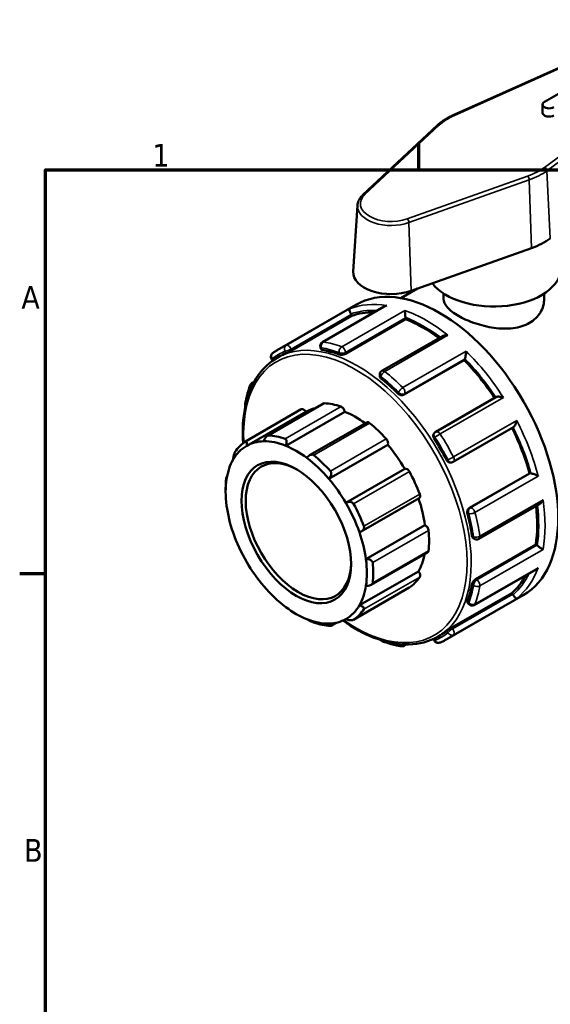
# Model space of a CAD drawing. Header units: millimetres. Extents: x 0 to 900, y -241 to 602.
# Tile 3 of 11: x 17 to 88, y 462 to 594. Entities that reach past the tile are written whole.
import ezdxf

# ---------------------------------------------------------------- set-up
doc = ezdxf.new("R2010")
doc.units = ezdxf.units.MM
for name, color, linetype, lineweight in [('Border (ANSI)', 7, 'Continuous', 70), ('Visible (ANSI)', 7, 'Continuous', 50), ('Visible Narrow (ANSI)', 7, 'Continuous', 35)]:
    doc.layers.add(name, color=color, linetype=linetype, lineweight=lineweight)
doc.styles.add('Note Text (ANSI)', font='tahoma.ttf')

# ---------------------------------------------------------------- blocks, each defined once
blk = doc.blocks.new('Borders Default Border')
at = {"layer": 'Border (ANSI)'}
for p, q in [((70.08, 574), (70.08, 577.45)), ((20, 519.75), (16.55, 519.75))]:
    blk.add_line(p, q, dxfattribs=at)
at = {"layer": 'Border (ANSI)', "flags": 128}
blk.add_lwpolyline([(20, 20), (20, 574), (821, 574), (821, 20), (20, 20)], dxfattribs=at)
at = {"layer": 'Border (ANSI)', "char_height": 3.05, "attachment_point": 7, "style": 'Note Text (ANSI)'}
for s, insert in [('1', (34.35, 574.4)), ('A', (16.78, 555.35)), ('B', (17.15, 481.1))]:
    blk.add_mtext(s, dxfattribs=dict(at, insert=insert))

msp = doc.modelspace()

# ---------------------------------------------------------------- linework, layer by layer
at = {"layer": 'Visible (ANSI)'}
for p, q in [((103.289, 594.136), (74.714, 581.317)), ((105.348, 593.696), (86.963, 583.109)), ((86.7, 581.639), (86.7, 582.743)), ((72.564, 579.934), (62.606, 570.634)), ((61.87, 569.209), (61.3, 560.334)), ((69.058, 557.731), (85.208, 563.465)), ((67.7, 556.757), (69.925, 558.039)), ((73.425, 557.38), (73.425, 556.663)), ((86.925, 557.38), (86.925, 556.663)), ((51.411, 549.973), (61.664, 555.878)), ((65.465, 555.634), (57.159, 550.851)), ((53.029, 549.735), (61.09, 554.377)), ((60.252, 549.292), (68.313, 553.934)), ((61.09, 554.377), (61.019, 554.561)), ((68.313, 553.934), (68.313, 554.098)), ((73.289, 551.67), (65.15, 546.983)), ((56.899, 550.114), (56.985, 549.894)), ((51.082, 548.746), (51.435, 548.949)), ((76.176, 548.449), (76.247, 548.55)), ((50.388, 548.502), (50.495, 548.37)), ((68.115, 543.807), (76.176, 548.449)), ((64.85, 546.464), (64.85, 546.275)), ((47.746, 545.388), (48.02, 545.546)), ((80.451, 543.475), (72.388, 538.832)), ((57.297, 542.618), (49.777, 538.288)), ((46.837, 537.519), (54.332, 541.835)), ((47.007, 536.937), (54.927, 541.497)), ((52.244, 536.951), (60.164, 541.511)), ((63.111, 540.078), (55.435, 535.657)), ((74.721, 534.788), (82.784, 539.431)), ((72.196, 538.656), (72.123, 538.552)), ((58.021, 532.516), (65.941, 537.077)), ((74.35, 534.699), (74.476, 534.71)), ((44.288, 532.742), (44.364, 532.786)), ((60.31, 529.276), (68.229, 533.837)), ((76.897, 528.596), (84.958, 533.238)), ((85.081, 533.249), (84.958, 533.238)), ((44.183, 530.76), (44.183, 531.249)), ((62.357, 525.426), (70.153, 529.915)), ((78.167, 524.436), (86.305, 529.122)), ((63.006, 521.713), (70.926, 526.274)), ((77.405, 524.529), (77.568, 524.436)), ((77.725, 519.029), (85.786, 523.671)), ((85.928, 523.589), (85.786, 523.671)), ((63.702, 518.254), (71.285, 522.62)), ((62.132, 515.522), (70.052, 520.082)), ((77.532, 515.562), (85.836, 520.345)), ((61.329, 513.577), (68.824, 517.894)), ((73.867, 510.977), (84.12, 516.881)), ((74.51, 512.528), (82.571, 517.17)), ((82.695, 517.017), (82.571, 517.17)), ((76.617, 515.89), (76.765, 515.706)), ((59.053, 513.191), (58.34, 512.78)), ((72.64, 511.309), (72.994, 511.513)), ((68.407, 510.265), (68.118, 510.099)), ((72.065, 511.01), (72.128, 510.849))]:
    msp.add_line(p, q, dxfattribs=at)
for centre, start, end in [((57.459, 550.331), 119.93599, 201.19789), ((50.856, 548.878), 127.95037, 218.80817), ((65.45, 546.464), 119.93599, 180), ((48.045, 544.868), 119.93599, 159.54777), ((47.41, 542.494), 170.02925, 197.78055), ((72.687, 538.312), 119.93599, 144.97291), ((74.422, 535.308), 275.23725, 299.93599), ((77.867, 524.956), 240.06401, 299.93599), ((77.232, 516.082), 218.80817, 299.93599), ((65.45, 511.25), 221.62127, 250.07638), ((72.687, 511.066), 201.19789, 292.30019), ((67.819, 510.619), 260.60439, 299.93599)]:
    msp.add_arc(centre, 0.6, start, end, dxfattribs=at)
for centre, major_axis, ratio, start_param, end_param in [((87.6, 582.743), (-0.9, 0), 0.5758617, 5.4977871, 8.6393798), ((87.6, 581.639), (-0.9, 0), 0.5758617, 0, 2.3561945), ((80.175, 568.166), (9.59, 0), 0.5758617, 5.264919, 5.6213893), ((80.175, 560.808), (9, 0), 0.5758617, 3.5506989, 6.2831853), ((66.387, 560.226), (-5.09, 0), 0.5758617, 6.2462621, 8.4065116), ((72.892, 536.38), (-11.228, 19.498), 0.5780931, 3.1415927, 6.2831853), ((60.651, 554.527), (-0.299, 0.52), 0.5780931, 4.4525233, 4.6213428), ((70.7, 535.117), (-10.779, 18.718), 0.5780931, 5.9471311, 6.1802125), ((67.889, 554.343), (-0.299, 0.52), 0.5780931, 3.9289245, 4.097744), ((70.7, 535.117), (-10.779, 18.718), 0.5780931, 5.3612555, 5.6566137), ((62.215, 530.231), (-10.779, 18.718), 0.5780931, 6.2084023, 6.2831853), ((62.215, 530.231), (10.779, -18.718), 0.5780931, 2.5432109, 2.6966443), ((75.88, 549.007), (0.299, -0.52), 0.5780931, 0.2637331, 0.4325526), ((70.7, 535.117), (-10.779, 18.718), 0.5780931, 4.822642, 5.1330149), ((62.215, 530.231), (10.779, -18.718), 0.5780931, 2.0196121, 2.1730455), ((54.632, 541.315), (-0.299, 0.52), 0.5780931, 4.7294465, 6.2831853), ((61.578, 529.864), (-6.687, 11.612), 0.5780931, 6.1054024, 6.2778529), ((57.596, 542.098), (-0.299, 0.52), 0.5780931, 5.933446, 6.2831853), ((61.578, 529.864), (-6.986, 12.132), 0.5780931, 5.6943142, 5.933446), ((59.746, 541.668), (0.299, -0.52), 0.5780931, 0.9595353, 2.5527216), ((61.578, 529.864), (6.687, -11.612), 0.5780931, 2.2185675, 2.5079417), ((63.41, 539.558), (-0.299, 0.52), 0.5780931, 5.3051275, 6.2831853), ((61.578, 529.864), (6.986, -12.132), 0.5780931, 1.924403, 2.1635348), ((70.7, 535.117), (-10.779, 18.718), 0.5780931, 4.2956304, 4.6060678), ((54.083, 525.548), (-6.986, 12.132), 0.5780931, 5.6943142, 5.933446), ((53.659, 525.304), (-6.687, 11.612), 0.5780931, 6.2778529, 6.6065444), ((54.083, 525.548), (-6.986, 12.132), 0.5780931, 0.0394474, 0.2785792), ((53.659, 525.304), (-6.687, 11.612), 0.5780931, 5.9782259, 6.2778529), ((53.659, 525.304), (-6.687, 11.612), 0.5780931, 5.6495344, 5.9782259), ((53.659, 525.304), (6.687, -11.612), 0.5780931, 2.2083147, 2.5079417), ((65.56, 537.512), (0.299, -0.52), 0.5780931, 0.3312168, 1.924403), ((61.578, 529.864), (6.687, -11.612), 0.5780931, 1.5799962, 1.8796232), ((62.215, 530.231), (10.779, -18.718), 0.5780931, 1.4960133, 1.6494468), ((53.941, 525.467), (4.99, -8.666), 0.5780931, 2.3739895, 7.0507885), ((53.659, 525.304), (6.687, -11.612), 0.5780931, 1.8796232, 2.2083147), ((54.083, 525.548), (-6.986, 12.132), 0.5780931, 5.0659957, 5.3051275), ((53.659, 525.304), (-6.687, 11.612), 0.5780931, 0.3233591, 0.6229861), ((68.525, 533.315), (-0.299, 0.52), 0.5780931, 4.676809, 6.2699952), ((61.578, 529.864), (6.986, -12.132), 0.5780931, 1.2960845, 1.5352163), ((85.293, 532.702), (-0.299, 0.52), 0.5780931, 5.8545001, 6.0233196), ((53.659, 525.304), (-6.687, 11.612), 0.5780931, 0.6229861, 0.9516776), ((54.083, 525.548), (6.986, -12.132), 0.5780931, 3.8093586, 3.9289245), ((53.659, 525.304), (6.687, -11.612), 0.5780931, 1.5799962, 1.8796232), ((69.853, 530.435), (0.299, -0.52), 0.5780931, 0, 1.2960845), ((53.659, 525.304), (-6.687, 11.612), 0.5780931, 0.9516776, 1.2513046), ((53.659, 525.304), (6.687, -11.612), 0.5780931, 1.2513046, 1.5799962), ((54.083, 525.548), (-6.986, 12.132), 0.5780931, 4.4376772, 4.676809), ((61.578, 529.864), (6.687, -11.612), 0.5780931, 0.9516776, 1.2492377), ((70.7, 535.117), (-10.779, 18.718), 0.5780931, 3.7720317, 4.06757), ((62.215, 530.231), (10.779, -18.718), 0.5780931, 0.9724145, 1.125848), ((70.986, 525.754), (0.299, -0.52), 0.5780931, 0.9068978, 2.500084), ((53.659, 525.304), (-6.687, 11.612), 0.5780931, 1.2513046, 1.5799962), ((53.659, 525.304), (6.687, -11.612), 0.5780931, 0.9516776, 1.2513046), ((61.578, 529.864), (6.986, -12.132), 0.5780931, 0.667766, 0.9068978), ((85.928, 523.098), (-0.299, 0.52), 0.5780931, 5.3309014, 5.4997209), ((61.578, 529.864), (6.687, -11.612), 0.5780931, 0.3233591, 0.5917189), ((70.986, 523.14), (0.299, -0.52), 0.5780931, 0, 0.667766), ((53.659, 525.304), (-6.687, 11.612), 0.5780931, 1.5799962, 1.8796232), ((53.659, 525.304), (6.687, -11.612), 0.5780931, 0.6229861, 0.9516776), ((54.083, 525.548), (-6.986, 12.132), 0.5780931, 3.8093586, 4.0484904), ((69.853, 519.763), (0.299, -0.52), 0.5780931, 0.2785792, 1.8717655), ((70.7, 535.117), (10.779, -18.718), 0.5780931, 0.1068402, 0.3411285), ((53.659, 525.304), (6.687, -11.612), 0.5780931, 0.3233591, 0.6229861), ((61.578, 529.864), (6.986, -12.132), 0.5780931, 0.0394474, 0.2785792), ((62.215, 530.231), (10.779, -18.718), 0.5780931, 0.4488158, 0.6022492), ((53.659, 525.304), (-6.687, 11.612), 0.5780931, 1.8796232, 2.2083147), ((68.525, 518.414), (0.299, -0.52), 0.5780931, 0, 0.0394474), ((82.483, 516.714), (-0.299, 0.52), 0.5780931, 4.8073026, 4.9761221), ((53.659, 525.304), (6.687, -11.612), 0.5780931, 6.2778529, 6.6065444), ((53.659, 525.304), (-6.687, 11.612), 0.5780931, 2.2083147, 2.5079417), ((54.083, 525.548), (6.986, -12.132), 0.5780931, 0.0394474, 0.2785792), ((53.659, 525.304), (6.687, -11.612), 0.5780931, 5.6495344, 5.9782259), ((54.083, 525.548), (6.986, -12.132), 0.5780931, 5.6943142, 5.933446), ((53.659, 525.304), (6.687, -11.612), 0.5780931, 5.9782259, 6.2778529), ((62.215, 530.231), (10.779, -18.718), 0.5780931, 0, 0.0786504)]:
    msp.add_ellipse(centre, major_axis=major_axis, ratio=ratio, start_param=start_param, end_param=end_param, dxfattribs=at)
msp.add_ellipse((53.659, 525.304), major_axis=(5.19, -9.012), ratio=0.5780931, dxfattribs=at)
for points, knots in [([(74.714, 581.317), (74.546, 581.242), (74.382, 581.163), (74.063, 580.998), (73.909, 580.912), (73.61, 580.733), (73.466, 580.641), (73.189, 580.449), (73.056, 580.35), (72.801, 580.147), (72.68, 580.042), (72.564, 579.934)], [1.44719417, 1.44719417, 1.44719417, 1.44719417, 1.51848824, 1.51848824, 1.58978231, 1.58978231, 1.66107637, 1.66107637, 1.73237044, 1.73237044, 1.80366451, 1.80366451, 1.80366451, 1.80366451]), ([(62.606, 570.634), (62.521, 570.554), (62.441, 570.47), (62.296, 570.297), (62.23, 570.207), (62.113, 570.021), (62.063, 569.924), (61.977, 569.727), (61.943, 569.625), (61.893, 569.419), (61.876, 569.314), (61.87, 569.209)], [1.80366451, 1.80366451, 1.80366451, 1.80366451, 1.90678585, 1.90678585, 2.0099072, 2.0099072, 2.11302855, 2.11302855, 2.2161499, 2.2161499, 2.31927125, 2.31927125, 2.31927125, 2.31927125]), ([(86.925, 556.663), (86.925, 556.059), (86.758, 555.413), (86.072, 554.273), (85.553, 553.782), (84.344, 553.086), (83.581, 552.838), (81.918, 552.626), (81.018, 552.657), (79.333, 552.894), (78.433, 553.114), (76.769, 553.685), (76.006, 554.033), (74.798, 554.728), (74.278, 555.119), (73.592, 555.902), (73.425, 556.296), (73.425, 556.663)], [1.5382739, 1.5382739, 1.5382739, 1.5382739, 1.7947321, 1.7947321, 2.0511904, 2.0511904, 2.3076487, 2.3076487, 2.5641069, 2.5641069, 2.8204463, 2.8204463, 3.0767856, 3.0767856, 3.3331249, 3.3331249, 3.5894642, 3.5894642, 3.5894642, 3.5894642]), ([(60.978, 554.652), (60.953, 554.702), (60.929, 554.752), (60.884, 554.858), (60.863, 554.912), (60.824, 555.025), (60.808, 555.081), (60.788, 555.173), (60.784, 555.211), (60.784, 555.269), (60.79, 555.29), (60.8, 555.303), (60.8, 555.303), (60.8, 555.303)], [0, 0, 0, 0, 0.0168676, 0.0168676, 0.03621305, 0.03621305, 0.06198431, 0.06198431, 0.08744032, 0.08744032, 0.11417326, 0.11417326, 0.11466163, 0.11466163, 0.11466163, 0.11466163]), ([(65.802, 555.761), (65.801, 555.761), (65.799, 555.761), (65.712, 555.742), (65.628, 555.714), (65.521, 555.664), (65.492, 555.65), (65.465, 555.634)], [-0.00049306, -0.00049306, -0.00049306, -0.00049306, 0, 0, 0.026529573, 0.026529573, 0.036181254, 0.036181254, 0.036181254, 0.036181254]), ([(68.307, 554.184), (68.301, 554.234), (68.294, 554.287), (68.281, 554.406), (68.275, 554.471), (68.262, 554.616), (68.256, 554.695), (68.246, 554.838), (68.242, 554.902), (68.237, 555.018), (68.236, 555.069), (68.236, 555.112), (68.236, 555.113), (68.236, 555.114)], [0, 0, 0, 0, 0.0168676, 0.0168676, 0.03621305, 0.03621305, 0.06198431, 0.06198431, 0.08744032, 0.08744032, 0.11417326, 0.11417326, 0.11466163, 0.11466163, 0.11466163, 0.11466163]), ([(74.012, 551.788), (74.01, 551.788), (74.009, 551.788), (73.919, 551.797), (73.83, 551.799), (73.658, 551.787), (73.575, 551.774), (73.422, 551.733), (73.351, 551.706), (73.289, 551.67)], [-0.00049306, -0.00049306, -0.00049306, -0.00049306, 0, 0, 0.026529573, 0.026529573, 0.051831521, 0.051831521, 0.075605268, 0.075605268, 0.075605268, 0.075605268]), ([(50.487, 549.351), (50.546, 549.397), (50.605, 549.442), (50.725, 549.531), (50.786, 549.574), (50.908, 549.658), (50.969, 549.7), (51.093, 549.781), (51.156, 549.821), (51.283, 549.898), (51.346, 549.936), (51.411, 549.973)], [5.418506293, 5.418506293, 5.418506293, 5.418506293, 5.434749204, 5.434749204, 5.450992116, 5.450992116, 5.467235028, 5.467235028, 5.48347794, 5.48347794, 5.499720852, 5.499720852, 5.499720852, 5.499720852]), ([(57.142, 549.809), (57.091, 549.817), (57.048, 549.832), (57.002, 549.865), (56.991, 549.879), (56.985, 549.894)], [-0.091093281, -0.091093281, -0.091093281, -0.091093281, -0.068124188, -0.068124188, -0.054362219, -0.054362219, -0.054362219, -0.054362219]), ([(46.515, 537.285), (46.405, 539.01), (46.499, 540.64), (47.138, 543.792), (47.743, 545.267), (49.276, 547.416), (50.116, 548.189), (51.082, 548.746)], [4.63590276, 4.63590276, 4.63590276, 4.63590276, 4.91923373, 4.91923373, 5.2414099, 5.2414099, 5.49972085, 5.49972085, 5.49972085, 5.49972085]), ([(53.029, 549.735), (52.976, 549.704), (52.911, 549.669), (52.773, 549.596), (52.7, 549.559), (52.565, 549.494), (52.495, 549.461), (52.37, 549.403), (52.315, 549.379), (52.274, 549.362)], [0, 0, 0, 0, 0.022577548, 0.022577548, 0.045155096, 0.045155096, 0.068124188, 0.068124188, 0.091093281, 0.091093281, 0.091093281, 0.091093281]), ([(60.252, 549.292), (60.199, 549.261), (60.132, 549.233), (59.985, 549.189), (59.905, 549.175), (59.754, 549.16), (59.673, 549.159), (59.525, 549.173), (59.457, 549.188), (59.404, 549.207)], [0, 0, 0, 0, 0.022577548, 0.022577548, 0.045155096, 0.045155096, 0.068124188, 0.068124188, 0.091093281, 0.091093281, 0.091093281, 0.091093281]), ([(76.278, 548.608), (76.292, 548.643), (76.305, 548.686), (76.334, 548.79), (76.349, 548.851), (76.379, 548.998), (76.393, 549.084), (76.416, 549.25), (76.426, 549.331), (76.439, 549.485), (76.444, 549.56), (76.446, 549.63), (76.446, 549.631), (76.446, 549.632)], [0, 0, 0, 0, 0.0168676, 0.0168676, 0.03621305, 0.03621305, 0.06198431, 0.06198431, 0.08744032, 0.08744032, 0.11417326, 0.11417326, 0.11466163, 0.11466163, 0.11466163, 0.11466163]), ([(65.025, 545.97), (64.972, 546.012), (64.926, 546.063), (64.865, 546.169), (64.85, 546.225), (64.85, 546.275)], [-0.091093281, -0.091093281, -0.091093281, -0.091093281, -0.068124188, -0.068124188, -0.045328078, -0.045328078, -0.045328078, -0.045328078]), ([(46.819, 542.598), (46.85, 542.774), (46.884, 542.948), (46.956, 543.291), (46.995, 543.461), (47.078, 543.796), (47.123, 543.961), (47.217, 544.288), (47.266, 544.449), (47.371, 544.767), (47.426, 544.924), (47.483, 545.078)], [4.89490752, 4.89490752, 4.89490752, 4.89490752, 4.92661986, 4.92661986, 4.9583322, 4.9583322, 4.99004454, 4.99004454, 5.02175688, 5.02175688, 5.05346922, 5.05346922, 5.05346922, 5.05346922]), ([(68.115, 543.807), (68.062, 543.776), (67.995, 543.754), (67.85, 543.735), (67.772, 543.739), (67.625, 543.767), (67.546, 543.794), (67.403, 543.869), (67.338, 543.917), (67.287, 543.967)], [0, 0, 0, 0, 0.022577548, 0.022577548, 0.045155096, 0.045155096, 0.068124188, 0.068124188, 0.091093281, 0.091093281, 0.091093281, 0.091093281]), ([(81.448, 543.413), (81.446, 543.413), (81.445, 543.414), (81.366, 543.442), (81.283, 543.466), (81.116, 543.504), (81.032, 543.518), (80.862, 543.537), (80.775, 543.54), (80.633, 543.53), (80.576, 543.522), (80.498, 543.498), (80.472, 543.487), (80.451, 543.475)], [-0.00049306, -0.00049306, -0.00049306, -0.00049306, 0, 0, 0.02652957, 0.02652957, 0.05183152, 0.05183152, 0.07809159, 0.07809159, 0.09774613, 0.09774613, 0.10947847, 0.10947847, 0.10947847, 0.10947847]), ([(82.784, 539.431), (82.805, 539.443), (82.827, 539.459), (82.885, 539.514), (82.921, 539.558), (83, 539.675), (83.04, 539.751), (83.111, 539.907), (83.141, 539.989), (83.192, 540.154), (83.213, 540.239), (83.229, 540.324), (83.229, 540.325), (83.23, 540.327)], [0.00550044, 0.00550044, 0.00550044, 0.00550044, 0.0168676, 0.0168676, 0.03621305, 0.03621305, 0.06198431, 0.06198431, 0.08744032, 0.08744032, 0.11417326, 0.11417326, 0.11466163, 0.11466163, 0.11466163, 0.11466163]), ([(49.296, 537.541), (49.323, 537.633), (49.36, 537.731), (49.454, 537.925), (49.512, 538.021), (49.624, 538.164), (49.683, 538.225), (49.775, 538.288), (49.806, 538.305), (49.866, 538.326), (49.895, 538.331), (49.923, 538.33)], [0.21573685, 0.21573685, 0.21573685, 0.21573685, 0.24489571, 0.24489571, 0.27594571, 0.27594571, 0.30146515, 0.30146515, 0.31422487, 0.31422487, 0.32698459, 0.32698459, 0.32698459, 0.32698459]), ([(72.155, 537.914), (72.114, 537.978), (72.081, 538.053), (72.042, 538.204), (72.038, 538.28), (72.055, 538.414), (72.077, 538.48), (72.115, 538.541), (72.119, 538.546), (72.123, 538.552)], [-0.091093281, -0.091093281, -0.091093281, -0.091093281, -0.068124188, -0.068124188, -0.045155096, -0.045155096, -0.022577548, -0.022577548, -0.02035118, -0.02035118, -0.02035118, -0.02035118]), ([(46.825, 537.512), (46.846, 537.525), (46.866, 537.533), (46.903, 537.538), (46.92, 537.534), (46.966, 537.507), (46.989, 537.468), (47.022, 537.363), (47.03, 537.285), (47.03, 537.115), (47.021, 537.025), (47.007, 536.937)], [0.11313888, 0.11313888, 0.11313888, 0.11313888, 0.1258986, 0.1258986, 0.13865832, 0.13865832, 0.16417776, 0.16417776, 0.19522776, 0.19522776, 0.22438662, 0.22438662, 0.22438662, 0.22438662]), ([(52.169, 537.88), (52.198, 537.87), (52.225, 537.854), (52.273, 537.811), (52.294, 537.784), (52.345, 537.692), (52.363, 537.615), (52.376, 537.447), (52.366, 537.342), (52.32, 537.139), (52.285, 537.04), (52.244, 536.951)], [0.11313888, 0.11313888, 0.11313888, 0.11313888, 0.1258986, 0.1258986, 0.13865832, 0.13865832, 0.16417776, 0.16417776, 0.19522776, 0.19522776, 0.22438662, 0.22438662, 0.22438662, 0.22438662]), ([(45.185, 535.086), (45.191, 535.166), (45.201, 535.258), (45.231, 535.458), (45.252, 535.565), (45.296, 535.749), (45.321, 535.837), (45.363, 535.953), (45.378, 535.989), (45.407, 536.053), (45.422, 536.08), (45.437, 536.102)], [0.21573685, 0.21573685, 0.21573685, 0.21573685, 0.24489571, 0.24489571, 0.27594571, 0.27594571, 0.30146515, 0.30146515, 0.31422487, 0.31422487, 0.32698459, 0.32698459, 0.32698459, 0.32698459]), ([(55.073, 535.322), (55.13, 535.401), (55.201, 535.48), (55.362, 535.617), (55.454, 535.675), (55.619, 535.74), (55.704, 535.758), (55.823, 535.752), (55.862, 535.744), (55.934, 535.718), (55.968, 535.699), (55.997, 535.675)], [0.21573685, 0.21573685, 0.21573685, 0.21573685, 0.24489571, 0.24489571, 0.27594571, 0.27594571, 0.30146515, 0.30146515, 0.31422487, 0.31422487, 0.32698459, 0.32698459, 0.32698459, 0.32698459]), ([(74.35, 534.699), (74.342, 534.698), (74.335, 534.698), (74.262, 534.695), (74.194, 534.709), (74.07, 534.761), (74.006, 534.803), (73.894, 534.912), (73.846, 534.979), (73.811, 535.046)], [0.020087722, 0.020087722, 0.020087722, 0.020087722, 0.022577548, 0.022577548, 0.045155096, 0.045155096, 0.068124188, 0.068124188, 0.091093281, 0.091093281, 0.091093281, 0.091093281]), ([(44.254, 532.573), (44.258, 532.606), (44.261, 532.635), (44.269, 532.682), (44.273, 532.701), (44.283, 532.741), (44.29, 532.747), (44.3, 532.728), (44.305, 532.696), (44.311, 532.603), (44.312, 532.543), (44.311, 532.479)], [0.11313888, 0.11313888, 0.11313888, 0.11313888, 0.1258986, 0.1258986, 0.13865832, 0.13865832, 0.16417776, 0.16417776, 0.19522776, 0.19522776, 0.22438662, 0.22438662, 0.22438662, 0.22438662]), ([(58.243, 533.538), (58.27, 533.508), (58.293, 533.473), (58.329, 533.396), (58.342, 533.355), (58.365, 533.226), (58.359, 533.134), (58.317, 532.95), (58.274, 532.847), (58.16, 532.664), (58.092, 532.583), (58.021, 532.516)], [0.11313888, 0.11313888, 0.11313888, 0.11313888, 0.1258986, 0.1258986, 0.13865832, 0.13865832, 0.16417776, 0.16417776, 0.19522776, 0.19522776, 0.22438662, 0.22438662, 0.22438662, 0.22438662]), ([(86.118, 532.881), (86.116, 532.881), (86.115, 532.882), (86.055, 532.914), (85.989, 532.947), (85.851, 533.012), (85.778, 533.044), (85.624, 533.107), (85.541, 533.138), (85.397, 533.186), (85.337, 533.204), (85.231, 533.232), (85.187, 533.241), (85.148, 533.247), (85.147, 533.247), (85.146, 533.247)], [-0.00049306, -0.00049306, -0.00049306, -0.00049306, 0, 0, 0.02652957, 0.02652957, 0.05183152, 0.05183152, 0.07809159, 0.07809159, 0.09774613, 0.09774613, 0.11479451, 0.11479451, 0.11526461, 0.11526461, 0.11526461, 0.11526461]), ([(60.31, 529.276), (60.394, 529.324), (60.491, 529.364), (60.697, 529.415), (60.808, 529.424), (60.993, 529.403), (61.082, 529.378), (61.197, 529.312), (61.232, 529.286), (61.294, 529.225), (61.32, 529.19), (61.34, 529.153)], [0.21573685, 0.21573685, 0.21573685, 0.21573685, 0.24489571, 0.24489571, 0.27594571, 0.27594571, 0.30146515, 0.30146515, 0.31422487, 0.31422487, 0.32698459, 0.32698459, 0.32698459, 0.32698459]), ([(86.305, 529.122), (86.365, 529.157), (86.423, 529.203), (86.535, 529.313), (86.589, 529.38), (86.687, 529.525), (86.731, 529.604), (86.768, 529.688), (86.769, 529.689), (86.77, 529.691)], [0.03902042, 0.03902042, 0.03902042, 0.03902042, 0.061984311, 0.061984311, 0.087440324, 0.087440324, 0.114173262, 0.114173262, 0.11466163, 0.11466163, 0.11466163, 0.11466163]), ([(76.621, 527.799), (76.603, 527.868), (76.594, 527.949), (76.601, 528.11), (76.617, 528.192), (76.666, 528.333), (76.702, 528.403), (76.791, 528.519), (76.844, 528.565), (76.897, 528.596)], [-0.091093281, -0.091093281, -0.091093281, -0.091093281, -0.068124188, -0.068124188, -0.045155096, -0.045155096, -0.022577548, -0.022577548, 0, 0, 0, 0]), ([(62.729, 526.144), (62.743, 526.106), (62.752, 526.065), (62.757, 525.981), (62.754, 525.938), (62.727, 525.814), (62.686, 525.734), (62.578, 525.588), (62.497, 525.515), (62.32, 525.4), (62.225, 525.357), (62.132, 525.327)], [0.11313888, 0.11313888, 0.11313888, 0.11313888, 0.1258986, 0.1258986, 0.13865832, 0.13865832, 0.16417776, 0.16417776, 0.19522776, 0.19522776, 0.22438662, 0.22438662, 0.22438662, 0.22438662]), ([(77.405, 524.529), (77.361, 524.555), (77.32, 524.596), (77.258, 524.703), (77.237, 524.768), (77.227, 524.835)], [0.045211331, 0.045211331, 0.045211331, 0.045211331, 0.068124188, 0.068124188, 0.091093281, 0.091093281, 0.091093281, 0.091093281]), ([(86.77, 523.013), (86.769, 523.013), (86.768, 523.014), (86.732, 523.035), (86.688, 523.062), (86.592, 523.123), (86.54, 523.157), (86.422, 523.236), (86.356, 523.281), (86.236, 523.366), (86.183, 523.404), (86.085, 523.475), (86.042, 523.508), (86.002, 523.539), (86.001, 523.54), (86, 523.541)], [-0.00049306, -0.00049306, -0.00049306, -0.00049306, 0, 0, 0.02652957, 0.02652957, 0.05183152, 0.05183152, 0.07809159, 0.07809159, 0.09774613, 0.09774613, 0.11479451, 0.11479451, 0.11526461, 0.11526461, 0.11526461, 0.11526461]), ([(63.006, 521.713), (63.104, 521.722), (63.21, 521.72), (63.423, 521.687), (63.529, 521.656), (63.693, 521.574), (63.765, 521.523), (63.844, 521.43), (63.866, 521.396), (63.898, 521.326), (63.908, 521.29), (63.912, 521.253)], [0.21573685, 0.21573685, 0.21573685, 0.21573685, 0.24489571, 0.24489571, 0.27594571, 0.27594571, 0.30146515, 0.30146515, 0.31422487, 0.31422487, 0.32698459, 0.32698459, 0.32698459, 0.32698459]), ([(85.836, 520.345), (85.863, 520.36), (85.889, 520.377), (85.987, 520.445), (86.054, 520.505), (86.115, 520.572), (86.116, 520.573), (86.118, 520.574)], [0.078029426, 0.078029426, 0.078029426, 0.078029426, 0.087440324, 0.087440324, 0.114173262, 0.114173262, 0.11466163, 0.11466163, 0.11466163, 0.11466163]), ([(63.912, 518.523), (63.908, 518.49), (63.898, 518.458), (63.866, 518.397), (63.844, 518.368), (63.765, 518.287), (63.693, 518.244), (63.529, 518.174), (63.423, 518.148), (63.21, 518.122), (63.104, 518.121), (63.006, 518.129)], [0.11313888, 0.11313888, 0.11313888, 0.11313888, 0.1258986, 0.1258986, 0.13865832, 0.13865832, 0.16417776, 0.16417776, 0.19522776, 0.19522776, 0.22438662, 0.22438662, 0.22438662, 0.22438662]), ([(77.227, 518.336), (77.237, 518.392), (77.258, 518.458), (77.32, 518.593), (77.361, 518.663), (77.449, 518.786), (77.502, 518.848), (77.613, 518.954), (77.672, 518.998), (77.725, 519.029)], [-0.091093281, -0.091093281, -0.091093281, -0.091093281, -0.068124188, -0.068124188, -0.045155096, -0.045155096, -0.022577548, -0.022577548, 0, 0, 0, 0]), ([(83.23, 516.454), (83.229, 516.454), (83.229, 516.454), (83.214, 516.452), (83.193, 516.458), (83.143, 516.486), (83.113, 516.508), (83.044, 516.57), (83.003, 516.612), (82.924, 516.702), (82.888, 516.747), (82.819, 516.839), (82.787, 516.885), (82.755, 516.933), (82.754, 516.934), (82.754, 516.936)], [-0.00049306, -0.00049306, -0.00049306, -0.00049306, 0, 0, 0.02652957, 0.02652957, 0.05183152, 0.05183152, 0.07809159, 0.07809159, 0.09774613, 0.09774613, 0.11479451, 0.11479451, 0.11526461, 0.11526461, 0.11526461, 0.11526461]), ([(62.132, 515.522), (62.225, 515.499), (62.32, 515.467), (62.497, 515.387), (62.578, 515.337), (62.686, 515.242), (62.727, 515.192), (62.754, 515.115), (62.757, 515.089), (62.752, 515.04), (62.743, 515.016), (62.729, 514.994)], [0.21573685, 0.21573685, 0.21573685, 0.21573685, 0.24489571, 0.24489571, 0.27594571, 0.27594571, 0.30146515, 0.30146515, 0.31422487, 0.31422487, 0.32698459, 0.32698459, 0.32698459, 0.32698459]), ([(76.617, 515.89), (76.607, 515.903), (76.6, 515.921), (76.594, 515.976), (76.603, 516.022), (76.621, 516.07)], [0.05433968, 0.05433968, 0.05433968, 0.05433968, 0.068211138, 0.068211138, 0.091093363, 0.091093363, 0.091093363, 0.091093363]), ([(55.997, 513.216), (55.968, 513.226), (55.934, 513.239), (55.862, 513.268), (55.823, 513.284), (55.704, 513.336), (55.619, 513.375), (55.454, 513.455), (55.362, 513.502), (55.201, 513.586), (55.13, 513.625), (55.073, 513.657)], [0.11313888, 0.11313888, 0.11313888, 0.11313888, 0.1258986, 0.1258986, 0.13865832, 0.13865832, 0.16417776, 0.16417776, 0.19522776, 0.19522776, 0.22438662, 0.22438662, 0.22438662, 0.22438662]), ([(58.021, 513.067), (58.092, 513.032), (58.16, 512.994), (58.274, 512.919), (58.317, 512.882), (58.359, 512.827), (58.365, 512.803), (58.342, 512.78), (58.329, 512.774), (58.293, 512.767), (58.27, 512.765), (58.243, 512.767)], [0.21573685, 0.21573685, 0.21573685, 0.21573685, 0.24489571, 0.24489571, 0.27594571, 0.27594571, 0.30146515, 0.30146515, 0.31422487, 0.31422487, 0.32698459, 0.32698459, 0.32698459, 0.32698459]), ([(72.64, 511.309), (71.486, 510.644), (70.153, 510.292), (67.253, 510.239), (65.682, 510.552), (62.697, 511.719), (61.292, 512.494), (59.912, 513.472)], [2.3581282, 2.3581282, 2.3581282, 2.3581282, 2.6668475, 2.6668475, 2.98314259, 2.98314259, 3.2564236, 3.2564236, 3.2564236, 3.2564236]), ([(61.34, 513.585), (61.32, 513.571), (61.294, 513.559), (61.232, 513.541), (61.197, 513.534), (61.082, 513.521), (60.993, 513.523), (60.808, 513.54), (60.697, 513.559), (60.491, 513.609), (60.394, 513.64), (60.31, 513.671)], [0.11313888, 0.11313888, 0.11313888, 0.11313888, 0.1258986, 0.1258986, 0.13865832, 0.13865832, 0.16417776, 0.16417776, 0.19522776, 0.19522776, 0.22438662, 0.22438662, 0.22438662, 0.22438662]), ([(73.811, 512.06), (73.846, 512.087), (73.894, 512.123), (74.006, 512.203), (74.07, 512.247), (74.194, 512.331), (74.262, 512.376), (74.394, 512.459), (74.457, 512.498), (74.51, 512.528)], [-0.091093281, -0.091093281, -0.091093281, -0.091093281, -0.068124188, -0.068124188, -0.045155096, -0.045155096, -0.022577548, -0.022577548, 0, 0, 0, 0]), ([(67.721, 510.027), (67.559, 510.054), (67.396, 510.085), (67.069, 510.152), (66.905, 510.189), (66.575, 510.27), (66.41, 510.314), (66.079, 510.409), (65.913, 510.46), (65.579, 510.568), (65.412, 510.625), (65.245, 510.686)], [2.80051241, 2.80051241, 2.80051241, 2.80051241, 2.83222476, 2.83222476, 2.8639371, 2.8639371, 2.89564944, 2.89564944, 2.92736178, 2.92736178, 2.95907412, 2.95907412, 2.95907412, 2.95907412]), ([(73.867, 510.977), (73.806, 510.942), (73.744, 510.907), (73.62, 510.84), (73.557, 510.807), (73.431, 510.744), (73.368, 510.712), (73.24, 510.652), (73.175, 510.622), (73.046, 510.565), (72.981, 510.537), (72.915, 510.511)], [2.358128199, 2.358128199, 2.358128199, 2.358128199, 2.373597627, 2.373597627, 2.389067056, 2.389067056, 2.404536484, 2.404536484, 2.420005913, 2.420005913, 2.435475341, 2.435475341, 2.435475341, 2.435475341])]:
    msp.add_open_spline(points, degree=3, knots=knots, dxfattribs=at)
at = {"layer": 'Visible Narrow (ANSI)'}
for p, q in [((74.878, 581.28), (103.452, 594.098)), ((109.235, 590.768), (86.976, 574.313)), ((87.291, 573.861), (109.55, 590.317)), ((62.879, 570.668), (72.837, 579.969)), ((87.291, 573.861), (87.74, 564.772)), ((84.699, 573.138), (68.549, 567.403)), ((68.759, 566.898), (84.909, 572.632)), ((84.909, 572.632), (85.208, 563.465)), ((68.759, 566.898), (69.058, 557.731)), ((60.8, 555.303), (52.315, 550.417)), ((57.317, 550.875), (65.802, 555.761)), ((52.958, 549.919), (61.019, 554.561)), ((68.236, 555.114), (59.751, 550.227)), ((60.252, 549.456), (68.313, 554.098)), ((65.527, 546.902), (74.012, 551.788)), ((53.029, 549.735), (52.958, 549.919)), ((57.142, 549.809), (57.035, 550.087)), ((50.591, 548.437), (50.432, 548.634)), ((52.166, 549.641), (52.274, 549.362)), ((59.404, 549.456), (59.404, 549.207)), ((60.252, 549.292), (60.252, 549.456)), ((76.446, 549.632), (67.961, 544.746)), ((68.186, 543.908), (76.247, 548.55)), ((65.025, 545.97), (65.025, 546.219)), ((67.395, 544.121), (67.287, 543.967)), ((68.115, 543.807), (68.186, 543.908)), ((72.963, 538.527), (81.448, 543.413)), ((49.923, 538.33), (57.418, 542.646)), ((59.664, 542.196), (52.169, 537.88)), ((55.997, 535.675), (63.492, 539.992)), ((83.23, 540.327), (74.744, 535.44)), ((72.155, 537.914), (72.263, 538.068)), ((65.738, 537.855), (58.243, 533.538)), ((73.997, 535.063), (73.811, 535.046)), ((61.34, 529.153), (68.836, 533.469)), ((85.081, 533.249), (77.02, 528.607)), ((77.632, 527.994), (86.118, 532.881)), ((70.224, 530.461), (62.729, 526.144)), ((86.77, 529.691), (78.284, 524.804)), ((76.621, 527.799), (76.808, 527.816)), ((77.02, 528.607), (76.897, 528.596)), ((63.912, 521.253), (71.407, 525.57)), ((77.443, 524.711), (77.227, 524.835)), ((85.928, 523.589), (77.867, 518.947)), ((71.407, 522.839), (63.912, 518.523)), ((78.284, 518.127), (86.77, 523.013)), ((86.118, 520.574), (77.632, 515.688)), ((62.729, 514.994), (70.224, 519.311)), ((77.227, 518.336), (77.443, 518.212)), ((77.867, 518.947), (77.725, 519.029)), ((68.836, 517.901), (61.34, 513.585)), ((82.695, 517.017), (74.634, 512.375)), ((74.744, 511.568), (83.23, 516.454)), ((76.808, 515.838), (76.621, 516.07)), ((73.811, 512.06), (73.997, 511.828)), ((74.634, 512.375), (74.51, 512.528)), ((72.263, 510.821), (72.17, 511.06))]:
    msp.add_line(p, q, dxfattribs=at)
for centre, major_axis, ratio, start_param, end_param in [((80.175, 577.363), (8.62, 0), 0.5758617, 2.2325923, 2.5890627), ((74.878, 580.952), (-0.164, 0.365), 0.5024111, 5.5543225, 6.2831853), ((72.837, 579.642), (-0.273, 0.292), 0.6958956, 5.3527566, 6.2831853), ((80.175, 577.363), (-8.62, 0), 0.5758617, 2.1233263, 2.4797966), ((80.175, 577.053), (9.02, 0), 0.5758617, 5.264919, 5.6213893), ((86.976, 573.986), (0.238, -0.322), 0.6449546, 0.7697443, 2.2881808), ((84.699, 572.811), (-0.134, 0.377), 0.4290834, 4.0734562, 5.5918927), ((66.387, 569.423), (-4.12, 0), 0.5758617, 5.7306553, 8.4065116), ((62.879, 570.341), (-0.273, 0.292), 0.6958956, 5.3527566, 6.2831853), ((66.387, 569.113), (-4.52, 0), 0.5758617, 6.2462621, 8.4065116), ((68.549, 567.076), (-0.134, 0.377), 0.4290834, 4.0734562, 5.5918927), ((71.124, 535.362), (-11.228, 19.498), 0.5780931, 5.8408011, 6.2058382), ((70.7, 535.117), (-10.929, 18.978), 0.5780931, 5.9098905, 6.17844), ((71.124, 535.362), (-11.228, 19.498), 0.5780931, 5.3172023, 5.6822394), ((70.7, 535.117), (10.929, -18.978), 0.5780931, 2.209314, 2.5132486), ((61.861, 530.027), (10.779, -18.718), 0.5780931, 0, 3.1415927), ((62.639, 530.475), (-11.228, 19.498), 0.5780931, 6.2058382, 6.2831853), ((52.59, 549.885), (-0.228, 0.555), 0.8135312, 0.1086362, 1.6794326), ((52.59, 549.885), (-0.559, -0.217), 0.2096643, 0.6325883, 2.2033847), ((52.59, 549.885), (-0.299, 0.52), 0.5780931, 4.4525233, 6.2058382), ((57.459, 550.331), (-0.559, -0.217), 0.2096643, 0, 0.6325883), ((57.459, 550.331), (0.098, 0.592), 0.7374202, 0.5435394, 2.1143357), ((62.215, 530.231), (10.929, -18.978), 0.5780931, 2.5406467, 2.6992084), ((57.459, 550.331), (-0.299, 0.52), 0.5780931, 5.8408011, 6.2831853), ((62.639, 530.475), (-11.228, 19.498), 0.5780931, 5.6822394, 5.8408011), ((59.828, 549.701), (-0.204, -0.564), 0.6730136, 3.815166, 5.3859624), ((59.828, 549.701), (0.299, -0.52), 0.5780931, 0.7873319, 2.5406467), ((61.578, 529.864), (-10.579, 18.372), 0.5780931, 2.254119, 7.1348541), ((50.856, 548.878), (-0.369, 0.473), 0.8132813, 0, 1.4567856), ((50.856, 548.878), (-0.468, -0.376), 0.2127125, 5.6501028, 6.2831853), ((62.215, 530.231), (-10.929, 18.978), 0.5780931, 6.2058382, 6.3643999), ((59.828, 549.701), (-0.6, 0), 0.5758617, 0.7853982, 2.3561945), ((70.7, 535.117), (10.929, -18.978), 0.5780931, 1.679533, 1.9896498), ((71.124, 535.362), (-11.228, 19.498), 0.5780931, 4.7936035, 5.1586406), ((65.45, 546.464), (-0.6, 0), 0.5758617, 0, 0.7853982), ((65.45, 546.464), (0.372, 0.471), 0.463968, 0.8598062, 2.4306025), ((62.215, 530.231), (10.929, -18.978), 0.5780931, 2.017048, 2.1756097), ((65.45, 546.464), (-0.299, 0.52), 0.5780931, 5.3172023, 6.2831853), ((62.639, 530.475), (-11.228, 19.498), 0.5780931, 5.1586406, 5.3172023), ((48.045, 544.868), (-0.562, 0.21), 0.7360637, 0, 0.9303426), ((48.045, 544.868), (-0.299, 0.52), 0.5780931, 5.7441377, 6.2831853), ((67.819, 544.365), (-0.421, -0.427), 0.3521626, 4.0466236, 5.61742), ((67.819, 544.365), (0.299, -0.52), 0.5780931, 0.2637331, 2.017048), ((67.819, 544.365), (0.491, -0.344), 0.7877574, 4.3598087, 5.930605), ((47.41, 542.494), (-0.591, 0.104), 0.6712243, 0, 0.497535), ((70.7, 535.117), (10.929, -18.978), 0.5780931, 1.1558102, 1.465937), ((71.124, 535.362), (-11.228, 19.498), 0.5780931, 4.2700048, 4.6350418), ((72.687, 538.312), (-0.491, 0.344), 0.7877574, 0, 1.218216), ((72.687, 538.312), (0.505, 0.324), 0.0661959, 0.9528483, 2.5236446), ((62.215, 530.231), (10.929, -18.978), 0.5780931, 1.4934492, 1.6520109), ((72.687, 538.312), (-0.299, 0.52), 0.5780931, 4.7936035, 6.2831853), ((62.639, 530.475), (-11.228, 19.498), 0.5780931, 4.6350418, 4.7936035), ((74.422, 535.308), (-0.533, -0.276), 0.0630501, 0.6178029, 2.1885992), ((74.422, 535.308), (0.299, -0.52), 0.5780931, 0, 1.4934492), ((74.422, 535.308), (0.055, -0.597), 0.7885742, 5.0603173, 6.2831853), ((70.7, 535.117), (10.929, -18.978), 0.5780931, 0.6322115, 0.9362401), ((71.124, 535.362), (-11.228, 19.498), 0.5780931, 3.746406, 4.1114431), ((77.232, 528.06), (-0.055, 0.597), 0.7885742, 0.3479284, 1.9187247), ((77.232, 528.06), (0.581, 0.151), 0.3493133, 3.8064638, 5.3772602), ((62.215, 530.231), (10.929, -18.978), 0.5780931, 0.9698504, 1.1284121), ((77.232, 528.06), (-0.299, 0.52), 0.5780931, 4.2700048, 6.0233196), ((62.639, 530.475), (-11.228, 19.498), 0.5780931, 4.1114431, 4.2700048), ((77.867, 524.956), (-0.594, -0.087), 0.4613686, 0.709674, 2.2804703), ((77.867, 524.956), (0.299, -0.52), 0.5780931, 0, 0.9698504), ((77.867, 524.956), (-0.299, -0.52), 0.5780931, 5.4958534, 6.2831853), ((70.7, 535.117), (10.929, -18.978), 0.5780931, 0.1086127, 0.377827), ((71.124, 535.362), (11.228, -19.498), 0.5780931, 0.0812146, 0.4462516), ((62.215, 530.231), (10.929, -18.978), 0.5780931, 0.4462516, 0.6048133), ((77.867, 518.456), (0.299, 0.52), 0.5780931, 0.7834645, 2.3542608), ((77.867, 518.456), (0.591, -0.104), 0.6712243, 4.0360748, 5.6068711), ((62.639, 530.475), (-11.228, 19.498), 0.5780931, 3.5878443, 3.746406), ((77.867, 518.456), (0.299, -0.52), 0.5780931, 0.6048133, 2.3581282), ((77.232, 516.082), (-0.468, -0.376), 0.2127125, 5.6501028, 6.2831853), ((77.232, 516.082), (-0.562, 0.21), 0.7360637, 1.0236543, 2.5944507), ((77.232, 516.082), (0.299, -0.52), 0.5780931, 0, 0.4462516), ((62.215, 530.231), (10.929, -18.978), 0.5780931, 6.2058382, 6.3643999), ((62.639, 530.475), (11.228, -19.498), 0.5780931, 0, 0.0812146), ((74.422, 512.072), (0.468, 0.376), 0.2127125, 0.9377138, 2.5085101), ((74.422, 512.072), (0.369, -0.473), 0.8132813, 4.5983782, 6.1691746), ((74.422, 512.072), (0.299, -0.52), 0.5780931, 0.0812146, 1.8345294), ((65.45, 511.25), (-0.204, -0.564), 0.6730136, 5.7733974, 6.2831853), ((67.819, 510.619), (-0.098, -0.592), 0.7374202, 5.3430758, 6.2831853), ((67.819, 510.619), (0.299, -0.52), 0.5780931, 0, 0.5568925), ((72.687, 511.066), (-0.559, -0.217), 0.2096643, 0, 0.6325883), ((72.687, 511.066), (0.228, -0.555), 0.8135312, 4.8210252, 6.2831853)]:
    msp.add_ellipse(centre, major_axis=major_axis, ratio=ratio, start_param=start_param, end_param=end_param, dxfattribs=at)

# ---------------------------------------------------------------- block references
msp.add_blockref('Borders Default Border', (0, 0))

doc.saveas('drawing.dxf')
